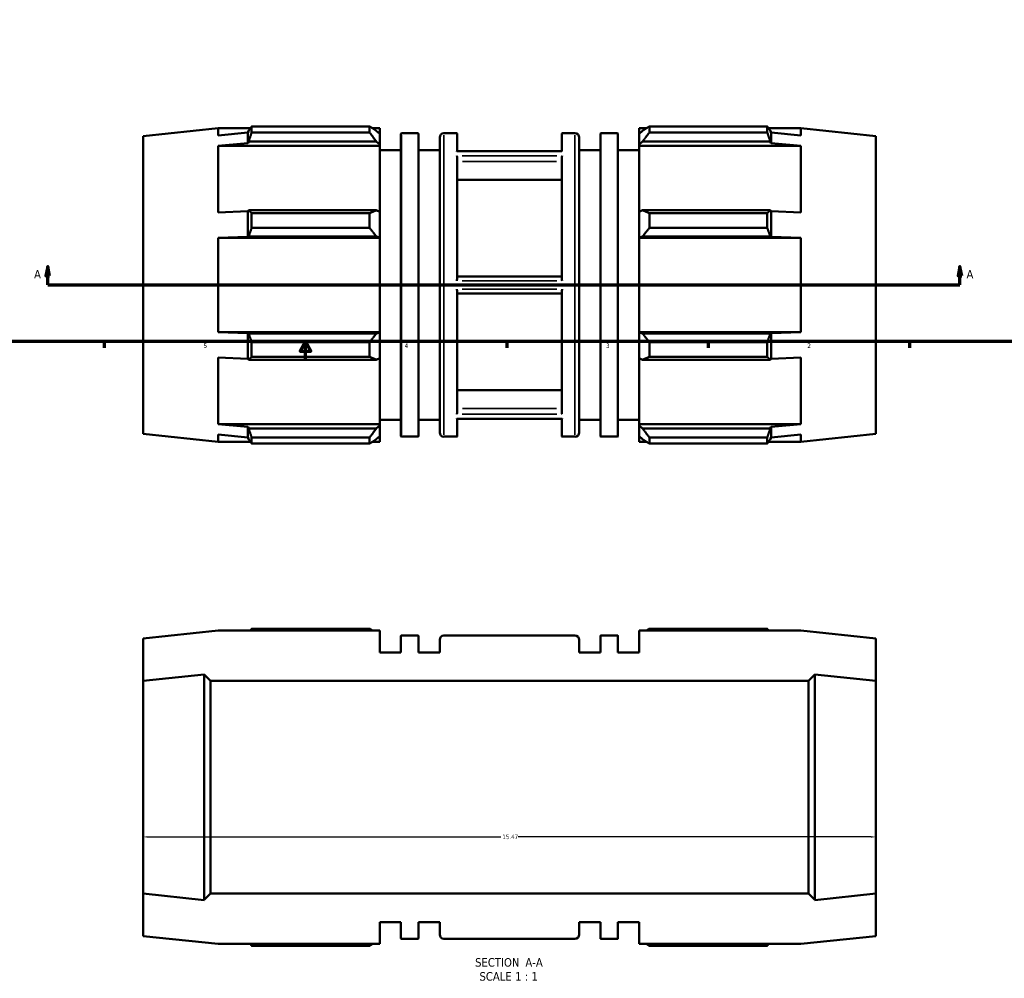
# Model space of a CAD drawing. Header units: inches. Extents: x -7.7 to 57.3, y -12.4 to 37.1.
# Tile 2 of 7: x 11 to 31.8, y -12.4 to 7.8. Entities that reach past the tile are written whole.
import ezdxf

# ---------------------------------------------------------------- set-up
doc = ezdxf.new("R2010")
doc.units = ezdxf.units.IN
doc.header["$MEASUREMENT"] = 0
for name, color, linetype, lineweight in [('Border (ANSI)', 7, 'Continuous', 70), ('Dimension (ANSI)', 7, 'Continuous', 25), ('Section Line (ANSI)', 7, 'Continuous', 70), ('Symbol (ANSI)', 7, 'Continuous', 25), ('Visible (ANSI)', 7, 'Continuous', 50), ('Visible Narrow (ANSI)', 7, 'Continuous', 35)]:
    doc.layers.add(name, color=color, linetype=linetype, lineweight=lineweight)
doc.styles.add('Label Text (ANSI)', font='tahoma.ttf')
doc.styles.add('Note Text (ANSI)', font='tahoma.ttf')
doc.dimstyles.new('Default (ANSI)', dxfattribs={"dimtxt": 0.094488, "dimasz": 0.098425, "dimexe": 0.125, "dimexo": 0.0625, "dimgap": 0.031496, "dimtad": 0, "dimtih": 1, "dimtoh": 1, "dimrnd": 1e-08, "dimzin": 4, "dimdsep": 46, "dimtxsty": 'Note Text (ANSI)', "dimcen": 0.09, "dimdle": 0.393701, "dimclrd": 256, "dimclre": 256, "dimclrt": 5, "dimadec": 0, "dimazin": 1, "dimtfac": 1, "dimtofl": 0, "dimtmove": 0, "dimatfit": 3, "dimfxl": 1, "dimtolj": 1, "dimtzin": 4, "dimlwd": -1, "dimlwe": -1, "dimarcsym": 0})

# ---------------------------------------------------------------- blocks, each defined once
blk = doc.blocks.new('Borders Default Border')
at = {"layer": 'Border (ANSI)'}
for p, q in [((12.75, 1), (12.75, 0.866)), ((21.25, 1), (21.25, 0.866)), ((25.5, 1), (25.5, 0.866)), ((29.75, 1), (29.75, 0.866))]:
    blk.add_line(p, q, dxfattribs=at)
at = {"layer": 'Border (ANSI)', "flags": 128}
for points in [[(0.5, 1), (0.5, 21), (33.5, 21), (33.5, 1), (0.5, 1)], [(17, 0.6), (17, 1), (16.885, 0.8), (17.115, 0.8), (17, 1)]]:
    blk.add_lwpolyline(points, dxfattribs=at)
at = {"layer": 'Border (ANSI)', "color": 5, "true_color": 0x0000ff, "char_height": 0.0945, "attachment_point": 7, "style": 'Note Text (ANSI)'}
for s, insert in [('5', (14.847, 0.864)), ('4', (19.092, 0.866)), ('3', (23.346, 0.864)), ('2', (27.596, 0.866))]:
    blk.add_mtext(s, dxfattribs=dict(at, insert=insert))
blk = doc.blocks.new('2dTransSection0')
at = {"layer": 'Section Line (ANSI)', "linetype": 'Continuous'}
for p, q in [((11.558, 2.589), (11.519, 2.392)), ((11.558, 2.392), (11.558, 2.589)), ((11.597, 2.392), (11.558, 2.589)), ((30.819, 2.589), (30.78, 2.392)), ((30.819, 2.392), (30.819, 2.589)), ((30.858, 2.392), (30.819, 2.589)), ((11.519, 2.392), (11.597, 2.392)), ((11.558, 2.196), (11.558, 2.392)), ((30.78, 2.392), (30.858, 2.392)), ((30.819, 2.196), (30.819, 2.392)), ((11.558, 2.196), (11.914, 2.196)), ((30.463, 2.196), (30.819, 2.196))]:
    blk.add_line(p, q, dxfattribs=at)
at = {"layer": 'Section Line (ANSI)'}
blk.add_line((11.558, 2.196), (30.819, 2.196), dxfattribs=at)
at = {"layer": 'Section Line (ANSI)', "linetype": 'Continuous', "flags": 128}
for points in [[(11.597, 2.392), (11.558, 2.589), (11.519, 2.392), (11.597, 2.392)], [(30.858, 2.392), (30.819, 2.589), (30.78, 2.392), (30.858, 2.392)]]:
    blk.add_lwpolyline(points, dxfattribs=at)
at = {"layer": 'Section Line (ANSI)'}
for points in [[(11.597, 2.392), (11.558, 2.589), (11.519, 2.392), (11.597, 2.392)], [(30.858, 2.392), (30.819, 2.589), (30.78, 2.392), (30.858, 2.392)]]:
    blk.add_solid(points, dxfattribs=at)
at = {"layer": 'Section Line (ANSI)', "char_height": 0.18, "attachment_point": 7, "style": 'Label Text (ANSI)'}
for insert in [(11.268, 2.333), (30.956, 2.333)]:
    blk.add_mtext('A', dxfattribs=dict(at, insert=insert))
blk = doc.blocks.new('*D7')
at = {"layer": 'Defpoints', "color": 0, "transparency": 16777216}
for p in [(13.572, -8.413), (29.042, -8.413), (29.042, -9.463)]:
    blk.add_point(p, dxfattribs=at)
at = {"layer": 'Dimension (ANSI)', "transparency": 16777216}
for p, q in [((13.67, -9.463), (21.123, -9.463)), ((28.943, -9.463), (21.49, -9.463))]:
    blk.add_line(p, q, dxfattribs=at)
for points in [[(13.67, -9.446), (13.67, -9.479), (13.572, -9.463)], [(28.943, -9.446), (28.943, -9.479), (29.042, -9.463)]]:
    blk.add_solid(points, dxfattribs=at)
at = {"layer": 'Dimension (ANSI)', "color": 5, "transparency": 16777216, "insert": (21.155, -9.414), "char_height": 0.0945, "attachment_point": 1, "style": 'Note Text (ANSI)'}
blk.add_mtext('\\A1;15.47', dxfattribs=at)

msp = doc.modelspace()

# ---------------------------------------------------------------- linework, layer by layer
at = {"layer": 'Visible (ANSI)'}
for p, q in [((13.572, 5.34), (15.154, 5.506)), ((15.154, 5.353), (15.154, 5.506)), ((15.154, 5.506), (15.836, 5.506)), ((15.154, 5.353), (15.782, 5.416)), ((15.782, 5.416), (15.8, 5.455)), ((15.782, 5.191), (15.782, 5.416)), ((18.353, 5.545), (15.863, 5.545)), ((15.863, 5.417), (15.863, 5.545)), ((15.863, 5.417), (18.353, 5.417)), ((18.353, 5.545), (18.353, 5.417)), ((18.415, 5.506), (18.566, 5.506)), ((18.495, 5.455), (18.566, 5.387)), ((18.566, 5.506), (18.566, 5.387)), ((24.047, 5.506), (24.047, 5.387)), ((24.047, 5.506), (24.199, 5.506)), ((24.118, 5.455), (24.047, 5.387)), ((24.261, 5.545), (24.261, 5.417)), ((24.261, 5.545), (26.75, 5.545)), ((26.75, 5.417), (24.261, 5.417)), ((26.75, 5.417), (26.75, 5.545)), ((26.778, 5.506), (27.46, 5.506)), ((26.832, 5.416), (26.814, 5.455)), ((26.832, 5.191), (26.832, 5.416)), ((27.46, 5.353), (26.832, 5.416)), ((29.042, 5.34), (27.46, 5.506)), ((27.46, 5.353), (27.46, 5.506)), ((13.572, -0.949), (13.572, 5.34)), ((15.8, 5.227), (15.782, 5.191)), ((18.495, 5.227), (15.8, 5.227)), ((18.566, 5.164), (18.495, 5.227)), ((18.566, 5.164), (18.566, 5.387)), ((19.016, 5.392), (19.016, -1.001)), ((19.024, 5.4), (19.376, 5.4)), ((19.384, -1.001), (19.384, 5.392)), ((19.834, 5.31), (19.834, -0.919)), ((19.923, 5.4), (20.194, 5.4)), ((20.202, 5.025), (20.202, 5.392)), ((22.412, 5.025), (22.412, 5.392)), ((22.42, 5.4), (22.69, 5.4)), ((22.78, 5.31), (22.78, -0.919)), ((23.23, -1.001), (23.23, 5.392)), ((23.237, 5.4), (23.59, 5.4)), ((23.598, 5.392), (23.598, -1.001)), ((24.047, 5.164), (24.047, 5.387)), ((24.047, 5.164), (24.118, 5.227)), ((24.118, 5.227), (26.814, 5.227)), ((26.814, 5.227), (26.832, 5.191)), ((29.042, -0.949), (29.042, 5.34)), ((15.782, 5.191), (15.154, 5.132)), ((15.154, 3.724), (15.154, 5.132)), ((18.566, 5.132), (15.154, 5.132)), ((18.566, 5.132), (18.566, 5.164)), ((18.566, 5.132), (18.566, 3.741)), ((18.566, 5.044), (19.016, 5.044)), ((19.384, 5.044), (19.834, 5.044)), ((22.412, 5.025), (20.202, 5.025)), ((22.78, 5.044), (23.23, 5.044)), ((23.598, 5.044), (24.047, 5.044)), ((24.047, 5.132), (24.047, 5.164)), ((24.047, 5.132), (24.047, 3.741)), ((24.047, 5.132), (27.46, 5.132)), ((26.832, 5.191), (27.46, 5.132)), ((27.46, 3.724), (27.46, 5.132)), ((20.202, 2.323), (20.202, 4.897)), ((22.412, 2.323), (22.412, 4.897)), ((20.202, 4.414), (22.412, 4.414)), ((15.154, 3.724), (15.782, 3.755)), ((15.782, 3.755), (15.8, 3.774)), ((15.782, 3.211), (15.782, 3.755)), ((15.8, 3.774), (18.495, 3.774)), ((18.495, 3.774), (18.566, 3.741)), ((24.118, 3.774), (24.047, 3.741)), ((26.814, 3.774), (24.118, 3.774)), ((26.832, 3.755), (26.814, 3.774)), ((26.832, 3.211), (26.832, 3.755)), ((27.46, 3.724), (26.832, 3.755)), ((18.353, 3.712), (15.863, 3.712)), ((15.863, 3.401), (15.863, 3.712)), ((18.353, 3.712), (18.353, 3.401)), ((18.566, 3.202), (18.566, 3.741)), ((24.047, 3.202), (24.047, 3.741)), ((24.261, 3.712), (24.261, 3.401)), ((24.261, 3.712), (26.75, 3.712)), ((26.75, 3.401), (26.75, 3.712)), ((15.863, 3.401), (18.353, 3.401)), ((26.75, 3.401), (24.261, 3.401)), ((15.782, 3.211), (15.154, 3.191)), ((15.154, 1.2), (15.154, 3.191)), ((18.566, 3.191), (15.154, 3.191)), ((15.8, 3.223), (15.782, 3.211)), ((18.495, 3.223), (15.8, 3.223)), ((18.566, 3.202), (18.495, 3.223)), ((18.566, 3.191), (18.566, 3.202)), ((18.566, 3.191), (18.566, 1.2)), ((24.047, 3.202), (24.118, 3.223)), ((24.047, 3.191), (24.047, 3.202)), ((24.047, 3.191), (24.047, 1.2)), ((24.047, 3.191), (27.46, 3.191)), ((24.118, 3.223), (26.814, 3.223)), ((26.814, 3.223), (26.832, 3.211)), ((26.832, 3.211), (27.46, 3.191)), ((27.46, 1.2), (27.46, 3.191)), ((20.202, 2.374), (22.412, 2.374)), ((20.202, -0.506), (20.202, 2.068)), ((22.412, 2.018), (20.202, 2.018)), ((22.412, -0.506), (22.412, 2.068)), ((18.566, 1.2), (15.154, 1.2)), ((15.154, 1.2), (15.782, 1.18)), ((15.782, 1.18), (15.8, 1.168)), ((15.782, 0.636), (15.782, 1.18)), ((15.8, 1.168), (18.495, 1.168)), ((18.495, 1.168), (18.566, 1.189)), ((18.566, 1.189), (18.566, 1.2)), ((18.566, 0.65), (18.566, 1.189)), ((24.047, 1.189), (24.047, 1.2)), ((24.047, 1.2), (27.46, 1.2)), ((24.118, 1.168), (24.047, 1.189)), ((24.047, 0.65), (24.047, 1.189)), ((26.814, 1.168), (24.118, 1.168)), ((26.832, 1.18), (26.814, 1.168)), ((27.46, 1.2), (26.832, 1.18)), ((26.832, 0.636), (26.832, 1.18)), ((18.353, 0.99), (15.863, 0.99)), ((15.863, 0.679), (15.863, 0.99)), ((18.353, 0.99), (18.353, 0.679)), ((24.261, 0.99), (24.261, 0.679)), ((24.261, 0.99), (26.75, 0.99)), ((26.75, 0.679), (26.75, 0.99)), ((15.154, -0.741), (15.154, 0.667)), ((15.782, 0.636), (15.154, 0.667)), ((15.8, 0.618), (15.782, 0.636)), ((15.863, 0.679), (18.353, 0.679)), ((18.566, 0.65), (18.495, 0.618)), ((18.566, 0.65), (18.566, -0.741)), ((24.047, 0.65), (24.118, 0.618)), ((24.047, 0.65), (24.047, -0.741)), ((26.75, 0.679), (24.261, 0.679)), ((26.814, 0.618), (26.832, 0.636)), ((26.832, 0.636), (27.46, 0.667)), ((27.46, -0.741), (27.46, 0.667)), ((18.495, 0.618), (15.8, 0.618)), ((24.118, 0.618), (26.814, 0.618)), ((20.202, -0.023), (22.412, -0.023)), ((18.566, -0.741), (15.154, -0.741)), ((15.154, -0.741), (15.782, -0.8)), ((15.782, -0.8), (15.8, -0.836)), ((15.782, -1.025), (15.782, -0.8)), ((18.495, -0.836), (18.566, -0.773)), ((18.566, -0.652), (19.016, -0.652)), ((18.566, -0.773), (18.566, -0.741)), ((18.566, -0.996), (18.566, -0.773)), ((19.384, -0.652), (19.834, -0.652)), ((20.202, -1.001), (20.202, -0.634)), ((22.412, -0.634), (20.202, -0.634)), ((22.412, -1.001), (22.412, -0.634)), ((22.78, -0.652), (23.23, -0.652)), ((23.598, -0.652), (24.047, -0.652)), ((24.047, -0.773), (24.047, -0.741)), ((24.047, -0.741), (27.46, -0.741)), ((24.118, -0.836), (24.047, -0.773)), ((24.047, -0.996), (24.047, -0.773)), ((26.832, -0.8), (26.814, -0.836)), ((27.46, -0.741), (26.832, -0.8)), ((26.832, -1.025), (26.832, -0.8)), ((13.572, -0.949), (15.154, -1.115)), ((15.154, -1.115), (15.154, -0.962)), ((15.782, -1.025), (15.154, -0.962)), ((15.8, -1.064), (15.782, -1.025)), ((15.8, -0.836), (18.495, -0.836)), ((18.353, -1.025), (15.863, -1.025)), ((15.863, -1.154), (15.863, -1.025)), ((18.353, -1.025), (18.353, -1.154)), ((18.566, -0.996), (18.495, -1.064)), ((18.566, -0.996), (18.566, -1.115)), ((19.024, -1.008), (19.376, -1.008)), ((19.923, -1.008), (20.194, -1.008)), ((22.42, -1.008), (22.69, -1.008)), ((23.237, -1.008), (23.59, -1.008)), ((24.047, -0.996), (24.118, -1.064)), ((24.047, -0.996), (24.047, -1.115)), ((26.814, -0.836), (24.118, -0.836)), ((24.261, -1.025), (24.261, -1.154)), ((24.261, -1.025), (26.75, -1.025)), ((26.75, -1.154), (26.75, -1.025)), ((26.814, -1.064), (26.832, -1.025)), ((26.832, -1.025), (27.46, -0.962)), ((29.042, -0.949), (27.46, -1.115)), ((27.46, -1.115), (27.46, -0.962)), ((15.154, -1.115), (15.836, -1.115)), ((15.863, -1.154), (18.353, -1.154)), ((18.415, -1.115), (18.566, -1.115)), ((24.047, -1.115), (24.199, -1.115)), ((26.75, -1.154), (24.261, -1.154)), ((26.778, -1.115), (27.46, -1.115)), ((15.154, -5.102), (13.572, -5.269)), ((18.566, -5.102), (15.154, -5.102)), ((15.863, -5.064), (18.353, -5.064)), ((18.566, -5.565), (18.566, -5.102)), ((27.46, -5.102), (24.047, -5.102)), ((24.047, -5.102), (24.047, -5.565)), ((26.75, -5.064), (24.261, -5.064)), ((29.042, -5.269), (27.46, -5.102)), ((13.572, -5.269), (13.572, -6.167)), ((19.016, -5.217), (19.016, -5.565)), ((19.376, -5.209), (19.024, -5.209)), ((19.384, -5.565), (19.384, -5.217)), ((19.834, -5.299), (19.834, -5.565)), ((22.69, -5.209), (19.923, -5.209)), ((22.78, -5.565), (22.78, -5.299)), ((23.23, -5.217), (23.23, -5.565)), ((23.59, -5.209), (23.237, -5.209)), ((23.598, -5.565), (23.598, -5.217)), ((29.042, -6.167), (29.042, -5.269)), ((19.016, -5.565), (18.566, -5.565)), ((19.834, -5.565), (19.384, -5.565)), ((23.23, -5.565), (22.78, -5.565)), ((24.047, -5.565), (23.598, -5.565)), ((13.572, -6.167), (14.861, -6.032)), ((13.572, -10.659), (13.572, -6.167)), ((14.861, -6.032), (14.861, -6.032)), ((14.861, -6.032), (14.996, -6.167)), ((14.861, -10.794), (14.861, -6.032)), ((14.996, -6.167), (27.618, -6.167)), ((14.996, -6.167), (14.996, -10.659)), ((27.618, -6.167), (27.753, -6.032)), ((27.618, -6.167), (27.618, -10.659)), ((27.753, -6.032), (27.753, -6.032)), ((27.753, -6.032), (29.042, -6.167)), ((27.753, -10.794), (27.753, -6.032)), ((29.042, -10.659), (29.042, -6.167)), ((14.861, -10.795), (13.572, -10.659)), ((13.572, -10.659), (13.572, -11.558)), ((14.996, -10.659), (14.861, -10.794)), ((14.861, -10.794), (14.861, -10.795)), ((27.618, -10.659), (14.996, -10.659)), ((27.753, -10.794), (27.618, -10.659)), ((29.042, -10.659), (27.753, -10.795)), ((27.753, -10.795), (27.753, -10.794)), ((29.042, -11.558), (29.042, -10.659)), ((18.566, -11.724), (18.566, -11.261)), ((18.566, -11.261), (19.016, -11.261)), ((19.016, -11.261), (19.016, -11.609)), ((19.384, -11.609), (19.384, -11.261)), ((19.384, -11.261), (19.834, -11.261)), ((19.834, -11.261), (19.834, -11.527)), ((22.78, -11.527), (22.78, -11.261)), ((22.78, -11.261), (23.23, -11.261)), ((23.23, -11.261), (23.23, -11.609)), ((23.598, -11.609), (23.598, -11.261)), ((23.598, -11.261), (24.047, -11.261)), ((24.047, -11.261), (24.047, -11.724)), ((13.572, -11.558), (15.154, -11.724)), ((19.024, -11.617), (19.376, -11.617)), ((19.923, -11.617), (22.69, -11.617)), ((23.237, -11.617), (23.59, -11.617)), ((27.46, -11.724), (29.042, -11.558)), ((15.154, -11.724), (18.566, -11.724)), ((18.353, -11.763), (15.863, -11.763)), ((24.047, -11.724), (27.46, -11.724)), ((24.261, -11.763), (26.75, -11.763))]:
    msp.add_line(p, q, dxfattribs=at)
for centre, radius, start, end in [((19.024, 5.392), 0.00787, 90, 180), ((19.376, 5.392), 0.00787, 0, 90), ((19.923, 5.31), 0.0898, 90, 180), ((20.194, 5.392), 0.00787, 0, 90), ((22.42, 5.392), 0.00787, 90, 180), ((22.69, 5.31), 0.0898, 0, 90), ((23.237, 5.392), 0.00787, 90, 180), ((23.59, 5.392), 0.00787, 0, 90), ((19.024, -1.001), 0.00787, 180, 270), ((19.376, -1.001), 0.00787, 270, 0), ((19.923, -0.919), 0.0898, 180, 270), ((20.194, -1.001), 0.00787, 270, 0), ((22.42, -1.001), 0.00787, 180, 270), ((22.69, -0.919), 0.0898, 270, 0), ((23.237, -1.001), 0.00787, 180, 270), ((23.59, -1.001), 0.00787, 270, 0), ((19.024, -5.217), 0.00787, 90, 180), ((19.376, -5.217), 0.00787, 0, 90), ((19.923, -5.299), 0.0898, 90, 180), ((22.69, -5.299), 0.0898, 0, 90), ((23.237, -5.217), 0.00787, 90, 180), ((23.59, -5.217), 0.00787, 0, 90), ((19.024, -11.609), 0.00787, 180, 270), ((19.376, -11.609), 0.00787, 270, 0), ((19.923, -11.527), 0.0898, 180, 270), ((22.69, -11.527), 0.0898, 270, 0), ((23.237, -11.609), 0.00787, 180, 270), ((23.59, -11.609), 0.00787, 270, 0)]:
    msp.add_arc(centre, radius, start, end, dxfattribs=at)
for points, weights in [([(15.863, 5.545), (15.83, 5.499), (15.8, 5.455)], [1, 1.00053192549, 1.00024693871]), ([(15.8, 5.227), (15.83, 5.32), (15.863, 5.417)], [1.00024693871, 1.00053192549, 1]), ([(18.353, 5.545), (18.427, 5.499), (18.495, 5.455)], [1.0140825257, 1.01009126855, 1.00529440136]), ([(18.495, 5.227), (18.427, 5.32), (18.353, 5.417)], [1.00529440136, 1.01009126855, 1.0140825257]), ([(24.261, 5.545), (24.187, 5.499), (24.118, 5.455)], [1.0140825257, 1.01009126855, 1.00529440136]), ([(24.118, 5.227), (24.187, 5.32), (24.261, 5.417)], [1.00529440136, 1.01009126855, 1.0140825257]), ([(26.75, 5.545), (26.783, 5.499), (26.814, 5.455)], [1, 1.00053192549, 1.00024693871]), ([(26.814, 5.227), (26.783, 5.32), (26.75, 5.417)], [1.00024693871, 1.00053192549, 1]), ([(15.863, 3.712), (15.83, 3.743), (15.8, 3.774)], [1, 1.00053192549, 1.00024693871]), ([(18.353, 3.712), (18.427, 3.743), (18.495, 3.774)], [1.0140825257, 1.01009126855, 1.00529440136]), ([(24.261, 3.712), (24.187, 3.743), (24.118, 3.774)], [1.0140825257, 1.01009126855, 1.00529440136]), ([(26.75, 3.712), (26.783, 3.743), (26.814, 3.774)], [1, 1.00053192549, 1.00024693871]), ([(15.8, 3.223), (15.83, 3.31), (15.863, 3.401)], [1.00024693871, 1.00053192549, 1]), ([(18.495, 3.223), (18.427, 3.31), (18.353, 3.401)], [1.00529440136, 1.01009126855, 1.0140825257]), ([(24.118, 3.223), (24.187, 3.31), (24.261, 3.401)], [1.00529440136, 1.01009126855, 1.0140825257]), ([(26.814, 3.223), (26.783, 3.31), (26.75, 3.401)], [1.00024693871, 1.00053192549, 1]), ([(15.863, 0.99), (15.83, 1.081), (15.8, 1.168)], [1, 1.00053192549, 1.00024693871]), ([(18.353, 0.99), (18.427, 1.081), (18.495, 1.168)], [1.0140825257, 1.01009126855, 1.00529440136]), ([(24.261, 0.99), (24.187, 1.081), (24.118, 1.168)], [1.0140825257, 1.01009126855, 1.00529440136]), ([(26.75, 0.99), (26.783, 1.081), (26.814, 1.168)], [1, 1.00053192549, 1.00024693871]), ([(15.8, 0.618), (15.83, 0.648), (15.863, 0.679)], [1.00024693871, 1.00053192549, 1]), ([(18.495, 0.618), (18.427, 0.648), (18.353, 0.679)], [1.00529440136, 1.01009126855, 1.0140825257]), ([(24.118, 0.618), (24.187, 0.648), (24.261, 0.679)], [1.00529440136, 1.01009126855, 1.0140825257]), ([(26.814, 0.618), (26.783, 0.648), (26.75, 0.679)], [1.00024693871, 1.00053192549, 1]), ([(15.863, -1.025), (15.83, -0.929), (15.8, -0.836)], [1, 1.00053192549, 1.00024693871]), ([(18.353, -1.025), (18.427, -0.929), (18.495, -0.836)], [1.0140825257, 1.01009126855, 1.00529440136]), ([(24.261, -1.025), (24.187, -0.929), (24.118, -0.836)], [1.0140825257, 1.01009126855, 1.00529440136]), ([(26.75, -1.025), (26.783, -0.929), (26.814, -0.836)], [1, 1.00053192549, 1.00024693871]), ([(15.8, -1.064), (15.83, -1.108), (15.863, -1.154)], [1.00024693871, 1.00053192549, 1]), ([(18.495, -1.064), (18.427, -1.108), (18.353, -1.154)], [1.00529440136, 1.01009126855, 1.0140825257]), ([(24.118, -1.064), (24.187, -1.108), (24.261, -1.154)], [1.00529440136, 1.01009126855, 1.0140825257]), ([(26.814, -1.064), (26.783, -1.108), (26.75, -1.154)], [1.00024693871, 1.00053192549, 1]), ([(15.836, -5.102), (15.849, -5.083), (15.863, -5.064)], [1.00030490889, 1.00022654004, 1]), ([(18.415, -5.102), (18.384, -5.083), (18.353, -5.064)], [1.01052726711, 1.01237833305, 1.0140825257]), ([(24.199, -5.102), (24.229, -5.083), (24.261, -5.064)], [1.01052726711, 1.01237833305, 1.0140825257]), ([(26.778, -5.102), (26.764, -5.083), (26.75, -5.064)], [1.00030490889, 1.00022654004, 1]), ([(15.863, -11.763), (15.849, -11.743), (15.836, -11.724)], [1, 1.00022654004, 1.00030490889]), ([(18.353, -11.763), (18.384, -11.743), (18.415, -11.724)], [1.0140825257, 1.01237833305, 1.01052726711]), ([(24.261, -11.763), (24.229, -11.743), (24.199, -11.724)], [1.0140825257, 1.01237833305, 1.01052726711]), ([(26.75, -11.763), (26.764, -11.743), (26.778, -11.724)], [1, 1.00022654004, 1.00030490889])]:
    msp.add_rational_spline(points, weights, degree=2, dxfattribs=at)
for points, knots in [([(20.202, 5.025), (20.202, 5.025), (20.202, 5.025), (20.2, 5.023), (20.197, 5.02), (20.194, 5.015), (20.194, 5.015), (20.194, 5.015)], [-0.1141268, -0.1141268, -0.1141268, -0.1141268, -0.0926038, -0.0926038, 0, 0, 0.0006976, 0.0006976, 0.0006976, 0.0006976]), ([(22.412, 5.025), (22.412, 5.025), (22.412, 5.025), (22.413, 5.023), (22.416, 5.02), (22.42, 5.015), (22.42, 5.015), (22.42, 5.015)], [-0.1141268, -0.1141268, -0.1141268, -0.1141268, -0.0926038, -0.0926038, 0, 0, 0.0006976, 0.0006976, 0.0006976, 0.0006976]), ([(20.194, 4.924), (20.194, 4.924), (20.194, 4.924), (20.197, 4.919), (20.199, 4.913), (20.201, 4.904), (20.202, 4.901), (20.202, 4.897)], [-0.4800908, -0.4800908, -0.4800908, -0.4800908, -0.4792862, -0.4792862, -0.3965449, -0.3965449, -0.3490002, -0.3490002, -0.3490002, -0.3490002]), ([(22.42, 4.924), (22.42, 4.924), (22.42, 4.924), (22.417, 4.919), (22.415, 4.913), (22.412, 4.904), (22.412, 4.901), (22.412, 4.897)], [-0.4800908, -0.4800908, -0.4800908, -0.4800908, -0.4792862, -0.4792862, -0.3965449, -0.3965449, -0.3490002, -0.3490002, -0.3490002, -0.3490002]), ([(20.202, 2.323), (20.202, 2.322), (20.202, 2.32), (20.2, 2.309), (20.197, 2.298), (20.194, 2.286), (20.194, 2.286), (20.194, 2.286)], [-0.1141405, -0.1141405, -0.1141405, -0.1141405, -0.0924686, -0.0924686, 0, 0, 0.000674, 0.000674, 0.000674, 0.000674]), ([(22.412, 2.323), (22.412, 2.322), (22.412, 2.32), (22.413, 2.309), (22.416, 2.298), (22.42, 2.286), (22.42, 2.286), (22.42, 2.286)], [-0.1141405, -0.1141405, -0.1141405, -0.1141405, -0.0924686, -0.0924686, 0, 0, 0.000674, 0.000674, 0.000674, 0.000674]), ([(20.194, 2.105), (20.194, 2.105), (20.194, 2.105), (20.197, 2.095), (20.199, 2.087), (20.201, 2.075), (20.202, 2.071), (20.202, 2.068)], [-0.4788324, -0.4788324, -0.4788324, -0.4788324, -0.4780587, -0.4780587, -0.393963, -0.393963, -0.3483939, -0.3483939, -0.3483939, -0.3483939]), ([(22.42, 2.105), (22.42, 2.105), (22.42, 2.105), (22.417, 2.095), (22.414, 2.087), (22.412, 2.075), (22.412, 2.071), (22.412, 2.068)], [-0.4788324, -0.4788324, -0.4788324, -0.4788324, -0.4780587, -0.4780587, -0.393963, -0.393963, -0.3483939, -0.3483939, -0.3483939, -0.3483939]), ([(20.202, -0.506), (20.202, -0.508), (20.202, -0.51), (20.2, -0.519), (20.197, -0.526), (20.194, -0.533), (20.194, -0.533), (20.194, -0.533)], [-0.1141271, -0.1141271, -0.1141271, -0.1141271, -0.0926013, -0.0926013, 0, 0, 0.0006971, 0.0006971, 0.0006971, 0.0006971]), ([(20.194, -0.623), (20.194, -0.623), (20.194, -0.623), (20.197, -0.628), (20.199, -0.631), (20.201, -0.633), (20.202, -0.634), (20.202, -0.634)], [-0.4801145, -0.4801145, -0.4801145, -0.4801145, -0.4793092, -0.4793092, -0.3965942, -0.3965942, -0.3490116, -0.3490116, -0.3490116, -0.3490116]), ([(22.412, -0.506), (22.412, -0.508), (22.412, -0.51), (22.413, -0.519), (22.416, -0.526), (22.42, -0.533), (22.42, -0.533), (22.42, -0.533)], [-0.1141271, -0.1141271, -0.1141271, -0.1141271, -0.0926013, -0.0926013, 0, 0, 0.0006971, 0.0006971, 0.0006971, 0.0006971]), ([(22.42, -0.623), (22.42, -0.623), (22.42, -0.623), (22.417, -0.628), (22.415, -0.631), (22.412, -0.633), (22.412, -0.634), (22.412, -0.634)], [-0.4801145, -0.4801145, -0.4801145, -0.4801145, -0.4793092, -0.4793092, -0.3965942, -0.3965942, -0.3490116, -0.3490116, -0.3490116, -0.3490116])]:
    msp.add_open_spline(points, degree=3, knots=knots, dxfattribs=at)
at = {"layer": 'Visible Narrow (ANSI)'}
for p, q in [((19.024, -0.969), (19.024, 5.36)), ((19.376, 5.36), (19.376, -0.969)), ((19.923, -0.969), (19.923, 5.36)), ((20.194, 5.399), (20.194, 5.051)), ((22.42, 5.399), (22.42, 5.051)), ((22.69, -0.969), (22.69, 5.36)), ((23.237, 5.36), (23.237, -0.969)), ((23.59, -0.969), (23.59, 5.36)), ((22.308, 5.015), (20.305, 5.015)), ((20.194, 4.837), (20.194, 2.445)), ((22.308, 4.924), (20.305, 4.924)), ((22.301, 4.802), (20.312, 4.802)), ((22.42, 4.837), (22.42, 2.445)), ((22.308, 2.286), (20.305, 2.286)), ((22.308, 2.105), (20.305, 2.105)), ((20.194, 1.946), (20.194, -0.446)), ((22.42, 1.946), (22.42, -0.446)), ((20.312, -0.411), (22.301, -0.411)), ((22.308, -0.533), (20.305, -0.533)), ((22.308, -0.623), (20.305, -0.623)), ((20.194, -0.66), (20.194, -1.007)), ((22.42, -0.66), (22.42, -1.007))]:
    msp.add_line(p, q, dxfattribs=at)

# ---------------------------------------------------------------- block references
msp.add_blockref('Borders Default Border', (0, 0))
at = {"layer": 'Section Line (ANSI)'}
msp.add_blockref('2dTransSection0', (0, 0), dxfattribs=at)

# ---------------------------------------------------------------- texts
at = {"layer": 'Symbol (ANSI)', "char_height": 0.18, "attachment_point": 7, "style": 'Label Text (ANSI)'}
for s, insert in [('SECTION', (20.581, -12.206)), (' A-A', (21.575, -12.203)), ('SCALE', (20.673, -12.502)), (' 1 : 1', (21.361, -12.499))]:
    msp.add_mtext(s, dxfattribs=dict(at, insert=insert))

# ---------------------------------------------------------------- dimensions: what is measured, and where the dimension line sits
at = {"layer": 'Dimension (ANSI)'}
dim = msp.add_linear_dim(base=(29.042, -9.463), p1=(13.572, -8.413), p2=(29.042, -8.413), angle=180, dimstyle='Default (ANSI)', override={"dimgap": 0.031496, "dimtih": 0, "dimtoh": 0, "dimdec": 2, "dimse1": 1, "dimse2": 1, "dimtol": 0, "dimlim": 0, "dimtp": 0, "dimtm": 0, "dimtdec": 2, "dimatfit": 1}, dxfattribs=at)
dim.commit()
dim.dimension.update_dxf_attribs({"geometry": '*D7', "text_midpoint": (21.307, -9.463), "dimtype": 160})

doc.saveas('drawing.dxf')
